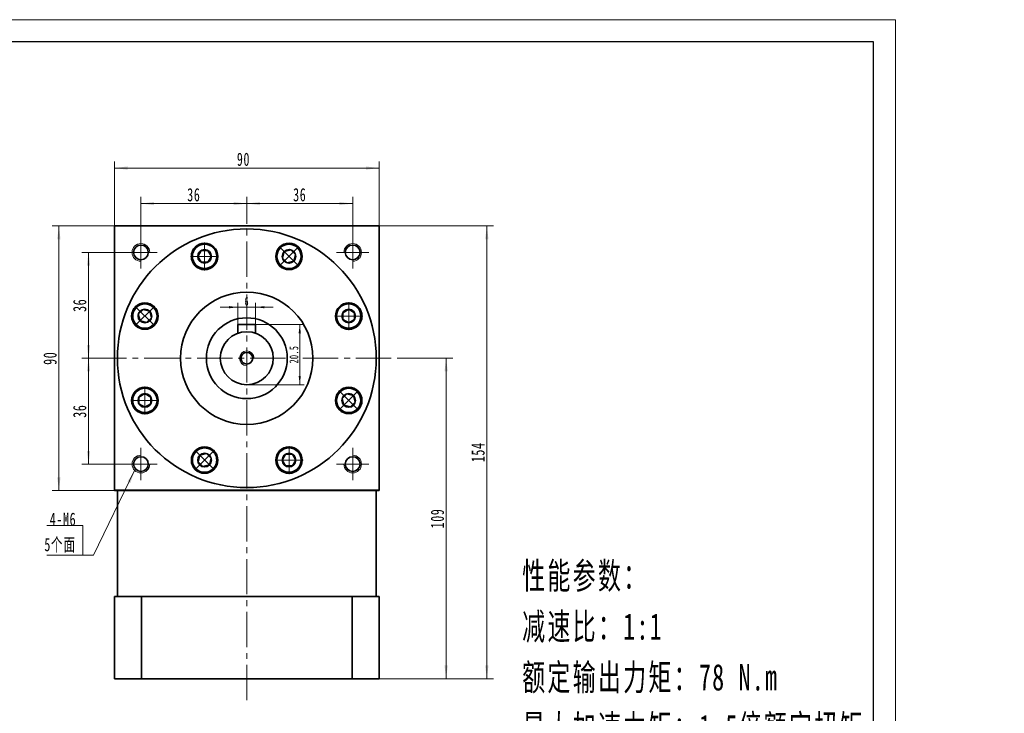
# Model space of a CAD drawing. Header units: millimetres. Extents: x -287 to 385, y -200 to 251.
# Tile 3 of 3: x 50 to 385, y 13 to 249. Entities that reach past the tile are written whole.
import ezdxf

# ---------------------------------------------------------------- set-up
doc = ezdxf.new("R2010")
doc.units = ezdxf.units.MM
doc.set_wipeout_variables(frame=1)
doc.linetypes.add('点画线', pattern=[18, 12, -2, 2, -2])
doc.layers.get('0').update_dxf_attribs({"lineweight": 35})
for name, color, linetype, lineweight in [('中心线层', 1, '点画线', 18), ('图框_外框线', 7, 'Continuous', 18), ('尺寸线层', 3, 'Continuous', 18), ('粗实线', 7, 'Continuous', 50), ('粗实线层', 7, 'Continuous', 35)]:
    doc.layers.add(name, color=color, linetype=linetype, lineweight=lineweight)
doc.styles.add('标准', font='txt', dxfattribs={"width": 0.667})
doc.dimstyles.new('a4-1-1', dxfattribs={"dimtxt": 3, "dimasz": 3, "dimexe": 1.5, "dimexo": 0, "dimgap": 0.5, "dimtad": 1, "dimdec": 3, "dimdsep": 46, "dimtxsty": '标准', "dimblk": '_CAXARROW', "dimcen": 0, "dimdle": 6, "dimazin": 2, "dimtfac": 0.707107, "dimtdec": 3, "dimtix": 1, "dimtmove": 2, "dimatfit": 3, "dimfxl": 0, "dimfrac": 2, "dimtolj": 1, "dimarcsym": 0})

# ---------------------------------------------------------------- blocks, each defined once
blk = doc.blocks.new('*X9')
at = {"layer": '尺寸线层', "linetype": 'Continuous'}
for points in [[(82.23, 198.25), (86.73, 198.81), (86.73, 197.69)], [(172.23, 198.25), (167.73, 198.81), (167.73, 197.69)]]:
    blk.add_hatch(color=0, dxfattribs=at).paths.add_polyline_path(points, flags=0)
at = {"layer": '尺寸线层', "color": 0, "linetype": 'Continuous'}
for p, q in [((82.23, 178.56), (82.23, 200.5)), ((82.23, 198.25), (172.23, 198.25)), ((172.23, 178.56), (172.23, 200.5))]:
    blk.add_line(p, q, dxfattribs=at)
at = {"layer": '尺寸线层', "color": 0, "insert": (126.1, 201.22), "char_height": 4.5, "width": 9, "attachment_point": 5, "line_spacing_factor": 1.15057, "style": '标准'}
blk.add_mtext('\\T1.1;90', dxfattribs=at)
blk = doc.blocks.new('_CAXARROW')
blk.add_hatch(color=0).paths.add_polyline_path([(0, 0), (-1, 0.125), (-1, -0.125)], flags=0)
blk = doc.blocks.new('*X10')
at = {"layer": '尺寸线层', "linetype": 'Continuous'}
for points in [[(91.23, 186.18), (95.73, 185.62), (95.73, 186.74)], [(127.23, 186.18), (122.73, 185.62), (122.73, 186.74)]]:
    blk.add_hatch(color=0, dxfattribs=at).paths.add_polyline_path(points, flags=0)
at = {"layer": '尺寸线层', "color": 0, "linetype": 'Continuous'}
for p, q in [((91.23, 175.06), (91.23, 188.43)), ((127.23, 181.56), (127.23, 188.43)), ((127.23, 186.18), (91.23, 186.18))]:
    blk.add_line(p, q, dxfattribs=at)
at = {"layer": '尺寸线层', "color": 0, "insert": (109.23, 189.16), "char_height": 4.5, "width": 9, "attachment_point": 5, "line_spacing_factor": 1.15057, "style": '标准'}
blk.add_mtext('\\T1.1;36', dxfattribs=at)
blk = doc.blocks.new('*X11')
at = {"layer": '尺寸线层', "linetype": 'Continuous'}
for points in [[(127.23, 186.18), (131.73, 186.74), (131.73, 185.62)], [(163.23, 186.18), (158.73, 186.74), (158.73, 185.62)]]:
    blk.add_hatch(color=0, dxfattribs=at).paths.add_polyline_path(points, flags=0)
at = {"layer": '尺寸线层', "color": 0, "linetype": 'Continuous'}
for p, q in [((127.23, 181.56), (127.23, 188.43)), ((163.23, 175.06), (163.23, 188.43)), ((127.23, 186.18), (163.23, 186.18))]:
    blk.add_line(p, q, dxfattribs=at)
at = {"layer": '尺寸线层', "color": 0, "insert": (145.23, 189.16), "char_height": 4.5, "width": 9, "attachment_point": 5, "line_spacing_factor": 1.15057, "style": '标准'}
blk.add_mtext('\\T1.1;36', dxfattribs=at)
blk = doc.blocks.new('*X12')
at = {"layer": '尺寸线层', "linetype": 'Continuous'}
for points in [[(73.43, 169.56), (73.99, 165.06), (72.87, 165.06)], [(73.43, 133.56), (73.99, 138.06), (72.87, 138.06)]]:
    blk.add_hatch(color=0, dxfattribs=at).paths.add_polyline_path(points, flags=0)
at = {"layer": '尺寸线层', "color": 0, "linetype": 'Continuous'}
for p, q in [((85.73, 169.56), (71.18, 169.56)), ((73.43, 169.56), (73.43, 133.56)), ((74.34, 133.56), (71.18, 133.56))]:
    blk.add_line(p, q, dxfattribs=at)
at = {"layer": '尺寸线层', "color": 0, "insert": (70.45, 151.56), "char_height": 4.5, "width": 9, "attachment_point": 5, "rotation": 90, "line_spacing_factor": 1.15057, "style": '标准'}
blk.add_mtext('\\T1.1;36', dxfattribs=at)
blk = doc.blocks.new('*X13')
at = {"layer": '尺寸线层', "linetype": 'Continuous'}
for points in [[(73.43, 133.56), (73.99, 129.06), (72.87, 129.06)], [(73.43, 97.56), (73.99, 102.06), (72.87, 102.06)]]:
    blk.add_hatch(color=0, dxfattribs=at).paths.add_polyline_path(points, flags=0)
at = {"layer": '尺寸线层', "color": 0, "linetype": 'Continuous'}
for p, q in [((74.34, 133.56), (71.18, 133.56)), ((73.43, 133.56), (73.43, 97.56)), ((85.73, 97.56), (71.18, 97.56))]:
    blk.add_line(p, q, dxfattribs=at)
at = {"layer": '尺寸线层', "color": 0, "insert": (70.45, 115.56), "char_height": 4.5, "width": 9, "attachment_point": 5, "rotation": 90, "line_spacing_factor": 1.15057, "style": '标准'}
blk.add_mtext('\\T1.1;36', dxfattribs=at)
blk = doc.blocks.new('*X14')
at = {"layer": '尺寸线层', "linetype": 'Continuous'}
for points in [[(208.84, 178.56), (209.4, 174.06), (208.28, 174.06)], [(208.84, 24.56), (209.4, 29.06), (208.28, 29.06)]]:
    blk.add_hatch(color=0, dxfattribs=at).paths.add_polyline_path(points, flags=0)
at = {"layer": '尺寸线层', "color": 0, "linetype": 'Continuous'}
for p, q in [((172.23, 178.56), (211.09, 178.56)), ((208.84, 178.56), (208.84, 24.56)), ((172.23, 24.56), (211.09, 24.56))]:
    blk.add_line(p, q, dxfattribs=at)
at = {"layer": '尺寸线层', "color": 0, "insert": (205.87, 101.56), "char_height": 4.5, "width": 11.701, "attachment_point": 5, "rotation": 90, "line_spacing_factor": 1.15057, "style": '标准'}
blk.add_mtext('\\T1.1;154', dxfattribs=at)
blk = doc.blocks.new('*X15')
at = {"layer": '尺寸线层', "linetype": 'Continuous'}
for points in [[(195, 133.56), (195.56, 129.06), (194.44, 129.06)], [(195, 24.56), (195.56, 29.06), (194.44, 29.06)]]:
    blk.add_hatch(color=0, dxfattribs=at).paths.add_polyline_path(points, flags=0)
at = {"layer": '尺寸线层', "color": 0, "linetype": 'Continuous'}
for p, q in [((178.88, 133.56), (197.25, 133.56)), ((195, 133.56), (195, 24.56)), ((172.23, 24.56), (197.25, 24.56))]:
    blk.add_line(p, q, dxfattribs=at)
at = {"layer": '尺寸线层', "color": 0, "insert": (192.03, 79.06), "char_height": 4.5, "width": 11.701, "attachment_point": 5, "rotation": 90, "line_spacing_factor": 1.15057, "style": '标准'}
blk.add_mtext('\\T1.1;109', dxfattribs=at)
blk = doc.blocks.new('*X16')
at = {"layer": '尺寸线层', "linetype": 'Continuous'}
for points in [[(145.23, 145.06), (145.61, 142.06), (144.86, 142.06)], [(145.23, 124.56), (145.61, 127.56), (144.86, 127.56)]]:
    blk.add_hatch(color=0, dxfattribs=at).paths.add_polyline_path(points, flags=0)
at = {"layer": '尺寸线层', "color": 0, "linetype": 'Continuous'}
for p, q in [((130.23, 145.06), (146.73, 145.06)), ((145.23, 145.06), (145.23, 124.56)), ((127.23, 124.56), (146.73, 124.56))]:
    blk.add_line(p, q, dxfattribs=at)
at = {"layer": '尺寸线层', "color": 0, "insert": (143.25, 134.81), "char_height": 3, "width": 10.9547, "attachment_point": 5, "rotation": 90, "line_spacing_factor": 1.15057, "style": '标准'}
blk.add_mtext('\\T1.1;20.5', dxfattribs=at)
blk = doc.blocks.new('*X17')
at = {"layer": '尺寸线层', "linetype": 'Continuous'}
blk.add_hatch(color=0, dxfattribs=at).paths.add_polyline_path([(17.62, 28.86), (16.17, 24.56), (15.15, 25.05)], flags=0)
at = {"layer": '尺寸线层', "color": 0, "linetype": 'Continuous'}
blk.add_line((17.62, 28.86), (3.67, 0), dxfattribs=at)
at = {"layer": '尺寸线层', "color": 0}
for p, q in [((0, 10.09), (-12.24, 10.09)), ((0, 0), (0, 10.09)), ((0, 0), (-12.24, 0)), ((3.67, 0), (0, 0))]:
    blk.add_line(p, q, dxfattribs=at)
at = {"layer": '尺寸线层', "color": 0, "insert": (-2.25, 0.9), "char_height": 4.5, "width": 19.9754, "attachment_point": 9, "line_spacing_factor": 1.15057, "style": '标准'}
blk.add_mtext('\\T1.1;4-M6\\P5个面', dxfattribs=at)
blk = doc.blocks.new('*X26')
at = {"layer": '尺寸线层', "linetype": 'Continuous'}
for points in [[(124.23, 150.92), (121.23, 150.55), (121.23, 151.3)], [(130.23, 150.92), (133.23, 150.55), (133.23, 151.3)]]:
    blk.add_hatch(color=0, dxfattribs=at).paths.add_polyline_path(points, flags=0)
at = {"layer": '尺寸线层', "color": 0, "linetype": 'Continuous'}
for p, q in [((136.23, 150.92), (118.23, 150.92)), ((124.23, 145.06), (124.23, 152.42)), ((130.23, 145.06), (130.23, 152.42))]:
    blk.add_line(p, q, dxfattribs=at)
at = {"layer": '尺寸线层', "color": 0, "insert": (127.23, 152.91), "char_height": 3, "width": 6, "attachment_point": 5, "line_spacing_factor": 1.15057, "style": '标准'}
blk.add_mtext('\\T1.1;6', dxfattribs=at)
blk = doc.blocks.new('*X27')
at = {"layer": '中心线层', "linetype": '点画线', "lineweight": 18}
for p, q in [((0, -4.76), (0, 4.76)), ((-4.76, 0), (4.76, 0))]:
    blk.add_line(p, q, dxfattribs=at)
at = {"layer": '粗实线层'}
for p, q in [((-2.31, 0), (-1.15, 2)), ((-2.31, 0), (-1.15, -2)), ((-1.15, 2), (1.15, 2)), ((2.31, 0), (1.15, 2)), ((2.31, 0), (1.15, 2)), ((2.31, 0), (1.15, -2)), ((-1.15, -2), (1.15, -2))]:
    blk.add_line(p, q, dxfattribs=at)
blk.add_circle((0, 0), 2.31, dxfattribs=at)
for start, end in [(0, 180), (180, 360)]:
    blk.add_arc((0, 0), 4.14, start, end, dxfattribs=at)
blk = doc.blocks.new('*X28')
at = {"layer": '尺寸线层', "linetype": 'Continuous'}
for points in [[(63.35, 178.56), (63.91, 174.06), (62.79, 174.06)], [(63.35, 88.56), (63.91, 93.06), (62.79, 93.06)]]:
    blk.add_hatch(color=0, dxfattribs=at).paths.add_polyline_path(points, flags=0)
at = {"layer": '尺寸线层', "color": 0, "linetype": 'Continuous'}
for p, q in [((82.23, 178.56), (61.1, 178.56)), ((63.35, 178.56), (63.35, 88.56)), ((82.23, 88.56), (61.1, 88.56))]:
    blk.add_line(p, q, dxfattribs=at)
at = {"layer": '尺寸线层', "color": 0, "insert": (60.38, 133.56), "char_height": 4.5, "width": 9, "attachment_point": 5, "rotation": 90, "line_spacing_factor": 1.15057, "style": '标准'}
blk.add_mtext('\\T1.1;90', dxfattribs=at)

msp = doc.modelspace()

# ---------------------------------------------------------------- linework, layer by layer
at = {"layer": '中心线层'}
for p, q in [((127.2309, 17.2679), (127.2309, 181.5639)), ((91.2309, 164.0639), (91.2309, 175.0639)), ((163.2309, 175.0639), (163.2309, 164.0639)), ((85.7309, 169.5639), (96.7309, 169.5639)), ((157.7309, 169.5639), (168.7309, 169.5639)), ((74.339, 133.5639), (178.883, 133.5639)), ((91.2309, 92.0639), (91.2309, 103.0639)), ((163.2309, 103.0639), (163.2309, 92.0639)), ((96.7309, 97.5639), (85.7309, 97.5639)), ((168.7309, 97.5639), (157.7309, 97.5639))]:
    msp.add_line(p, q, dxfattribs=at)
at = {"layer": '图框_外框线', "color": 3}
msp.add_lwpolyline([(-286.7398, -199.9672), (347.7823, -199.9672), (347.7823, 248.7305), (-286.7398, 248.7305)], close=True, dxfattribs=at)
at = {"layer": '图框_外框线', "color": 3, "lineweight": 25}
msp.add_lwpolyline([(-248.9706, -192.4134), (340.2284, -192.4134), (340.2284, 241.1767), (-248.9706, 241.1767)], close=True, dxfattribs=at)
at = {"layer": '粗实线', "lineweight": 40}
msp.add_line((172.2309, 88.5639), (82.2309, 88.5639), dxfattribs=at)
at = {"layer": '粗实线层'}
for p, q in [((82.2309, 178.5639), (172.2309, 178.5639)), ((82.2309, 88.5639), (82.2309, 178.5639)), ((172.2309, 88.5639), (172.2309, 178.5639)), ((130.2309, 145.0639), (124.2309, 145.0639)), ((124.2309, 145.0639), (124.2309, 142.0492)), ((130.2309, 145.0639), (130.2309, 142.0492)), ((83.2309, 88.5639), (83.2309, 52.5639)), ((171.2309, 88.5639), (171.2309, 52.5639)), ((82.2309, 24.5639), (82.2309, 52.5639)), ((172.2309, 52.5639), (82.2309, 52.5639)), ((91.4364, 24.5639), (91.4364, 52.5639)), ((163.0253, 24.5639), (163.0253, 52.5639)), ((172.2309, 52.5639), (172.2309, 24.5639)), ((172.2309, 24.5639), (82.2309, 24.5639))]:
    msp.add_line(p, q, dxfattribs=at)
for centre, radius in [((127.2309, 133.5639), 44), ((91.2309, 169.5639), 2.5), ((112.8803, 168.2094), 4.5), ((141.5815, 168.2094), 4.5), ((163.2309, 169.5639), 2.5), ((127.2309, 133.5639), 22.5), ((92.5854, 147.9145), 4.5), ((161.8764, 147.9145), 4.5), ((127.2309, 133.5639), 13.75), ((127.2309, 133.5639), 9), ((127.2309, 133.5639), 2), ((92.5854, 119.2133), 4.5), ((161.8764, 119.2133), 4.5), ((112.8803, 98.9184), 4.5), ((141.5815, 98.9184), 4.5), ((91.2309, 97.5639), 2.5), ((163.2309, 97.5639), 2.5)]:
    msp.add_circle(centre, radius, dxfattribs=at)
at = {"layer": '粗实线层', "lineweight": 18}
for centre, radius, start, end in [((91.2309, 169.5639), 3, 0, 270), ((163.2309, 169.5639), 3, 270, 180), ((127.2309, 133.5639), 2.5, 0, 270), ((91.2309, 97.5639), 3, 90, 360), ((163.2309, 97.5639), 3, 180, 90)]:
    msp.add_arc(centre, radius, start, end, dxfattribs=at)

# ---------------------------------------------------------------- block references
at = {"layer": '尺寸线层'}
msp.add_blockref('*X17', (71.4924, 66.5455), dxfattribs=at)

# ---------------------------------------------------------------- texts
at = {"layer": '尺寸线层', "insert": (220.8499, 64.0857), "char_height": 5.25, "width": 134.069395, "attachment_point": 1, "line_spacing_factor": 1.15057, "style": '标准'}
msp.add_mtext('\\T1.1;{\\H1.71429x;性能参数：\\P减速比：1:1\\P额定输出力矩：78 N.m\\P最大加速力矩：1.5倍额定扭矩\\P额定输入转速：1500 rpm\\P容许径向力：1700 N\\P容许轴向力：850 N\\P回程间隙：≤6 arcmin\\P使用寿命：＞20000 h\\P使用温度：-10℃~80℃\\P}', dxfattribs=at)

# ---------------------------------------------------------------- dimensions: what is measured, and where the dimension line sits
at = {"layer": '尺寸线层'}
dim = msp.add_linear_dim(base=(172.2309, 198.2492), p1=(82.2309, 178.5639), p2=(172.2309, 178.5639), dimstyle='a4-1-1', override={"dimsah": 1, "dimtfac": 1, "dimtfill": 1, "dimtzin": 8}, dxfattribs=at)
dim.commit()
dim.dimension.update_dxf_attribs({"geometry": '*X9', "text_midpoint": (126.0981, 201.2249), "dimtype": 160})
for base, p1, p2, picture, middle in [((91.2309, 186.1811), (127.2309, 181.5639), (91.2309, 175.0639), '*X10', (109.2309, 189.1568)), ((163.2309, 186.1811), (127.2309, 181.5639), (163.2309, 175.0639), '*X11', (145.2309, 189.1568)), ((124.2309, 150.9218), (130.2309, 145.0639), (124.2309, 145.0639), '*X26', (127.2309, 152.9056))]:
    dim = msp.add_linear_dim(base=base, p1=p1, p2=p2, dimstyle='a4-1-1', override={"dimsah": 1, "dimtfill": 1, "dimtzin": 8}, dxfattribs=at)
    dim.commit()
    dim.dimension.update_dxf_attribs({"geometry": picture, "text_midpoint": middle})
for base, p1, p2, picture, middle in [((63.3511, 88.5639), (82.2309, 178.5639), (82.2309, 88.5639), '*X28', (60.3754, 133.5639)), ((208.8417, 24.5639), (172.2309, 178.5639), (172.2309, 24.5639), '*X14', (205.866, 101.5639)), ((73.4278, 133.5639), (85.7309, 169.5639), (74.339, 133.5639), '*X12', (70.4522, 151.5639)), ((145.2309, 124.5639), (130.2309, 145.0639), (127.2309, 124.5639), '*X16', (143.2471, 134.8139)), ((73.4278, 97.5639), (74.339, 133.5639), (85.7309, 97.5639), '*X13', (70.4522, 115.5639)), ((195.0012, 24.5639), (178.883, 133.5639), (172.2309, 24.5639), '*X15', (192.0255, 79.0639))]:
    dim = msp.add_linear_dim(base=base, p1=p1, p2=p2, angle=270, dimstyle='a4-1-1', override={"dimsah": 1, "dimtfill": 1, "dimtzin": 8}, dxfattribs=at)
    dim.commit()
    dim.dimension.update_dxf_attribs({"geometry": picture, "text_midpoint": middle})

# ---------------------------------------------------------------- next in the draw order: wipeouts: each hides what was drawn before it
for points in [[(117.0203, 168.2094), (117.0202, 168.2336), (117.02, 168.2579), (117.0196, 168.2822), (117.0191, 168.3064), (117.0185, 168.3307), (117.0177, 168.3549), (117.0168, 168.3792), (117.0157, 168.4034), (117.0145, 168.4276), (117.0131, 168.4519), (117.0117, 168.4761), (117.01, 168.5003), (117.0082, 168.5245), (117.0063, 168.5487), (117.0043, 168.5728), (117.0021, 168.597), (116.9997, 168.6212), (116.9972, 168.6453), (116.9946, 168.6694), (116.9918, 168.6935), (116.9889, 168.7176), (116.9859, 168.7417), (116.9827, 168.7657), (116.9794, 168.7898), (116.9759, 168.8138), (116.9723, 168.8378), (116.9685, 168.8617), (116.9646, 168.8857), (116.9606, 168.9096), (116.9564, 168.9335), (116.9564, 168.9335), (116.9184, 169.1222), (116.8716, 169.3089), (116.8161, 169.4933), (116.7522, 169.6748), (116.6799, 169.8532), (116.5994, 170.0281), (116.5108, 170.199), (116.4144, 170.3656), (116.3104, 170.5275), (116.1989, 170.6845), (116.0803, 170.836), (115.9547, 170.9819), (115.8225, 171.1219), (115.684, 171.2555), (115.5394, 171.3825), (115.389, 171.5027), (115.2332, 171.6157), (115.0723, 171.7214), (114.9067, 171.8195), (114.7367, 171.9098), (114.5627, 171.9921), (114.385, 172.0662), (114.2041, 172.132), (114.0204, 172.1893), (113.8341, 172.238), (113.6458, 172.278), (113.4559, 172.3092), (113.2647, 172.3315), (113.0727, 172.3449), (112.8803, 172.3494), (112.8803, 172.3494), (112.6878, 172.3449), (112.4958, 172.3315), (112.3046, 172.3092), (112.1147, 172.278), (111.9264, 172.238), (111.7401, 172.1893), (111.5564, 172.132), (111.3755, 172.0662), (111.1978, 171.9921), (111.0238, 171.9098), (110.8538, 171.8195), (110.6882, 171.7214), (110.5273, 171.6157), (110.3715, 171.5027), (110.2212, 171.3825), (110.0765, 171.2555), (109.938, 171.1219), (109.8058, 170.9819), (109.6802, 170.836), (109.5616, 170.6845), (109.4501, 170.5275), (109.3461, 170.3656), (109.2497, 170.199), (109.1611, 170.0281), (109.0806, 169.8532), (109.0083, 169.6748), (108.9444, 169.4933), (108.8889, 169.3089), (108.8421, 169.1222), (108.8041, 168.9335), (108.8041, 168.9335), (108.7999, 168.9096), (108.7959, 168.8857), (108.792, 168.8617), (108.7882, 168.8378), (108.7846, 168.8138), (108.7811, 168.7898), (108.7778, 168.7657), (108.7746, 168.7417), (108.7716, 168.7176), (108.7687, 168.6935), (108.7659, 168.6694), (108.7633, 168.6453), (108.7608, 168.6212), (108.7584, 168.597), (108.7562, 168.5728), (108.7542, 168.5487), (108.7523, 168.5245), (108.7505, 168.5003), (108.7489, 168.4761), (108.7474, 168.4519), (108.746, 168.4276), (108.7448, 168.4034), (108.7437, 168.3792), (108.7428, 168.3549), (108.742, 168.3307), (108.7414, 168.3064), (108.7409, 168.2822), (108.7405, 168.2579), (108.7403, 168.2336), (108.7403, 168.2094), (108.7403, 168.2094), (108.7459, 167.9927), (108.7629, 167.7766), (108.7912, 167.5617), (108.8307, 167.3486), (108.8813, 167.1379), (108.9429, 166.93), (109.0152, 166.7257), (109.0982, 166.5255), (109.1915, 166.3298), (109.2949, 166.1394), (109.4082, 165.9546), (109.5309, 165.7759), (109.6629, 165.604), (109.8036, 165.4392), (109.9528, 165.2819), (110.1101, 165.1327), (110.2749, 164.992), (110.4468, 164.86), (110.6254, 164.7373), (110.8103, 164.624), (111.0007, 164.5206), (111.1964, 164.4273), (111.3966, 164.3443), (111.6009, 164.272), (111.8087, 164.2104), (112.0195, 164.1598), (112.2326, 164.1203), (112.4475, 164.092), (112.6636, 164.075), (112.8803, 164.0694), (112.8803, 164.0694), (113.0969, 164.075), (113.313, 164.092), (113.5279, 164.1203), (113.741, 164.1598), (113.9518, 164.2104), (114.1596, 164.272), (114.3639, 164.3443), (114.5641, 164.4273), (114.7598, 164.5206), (114.9503, 164.624), (115.1351, 164.7373), (115.3137, 164.86), (115.4856, 164.992), (115.6505, 165.1327), (115.8077, 165.2819), (115.9569, 165.4392), (116.0976, 165.604), (116.2296, 165.7759), (116.3523, 165.9546), (116.4656, 166.1394), (116.569, 166.3298), (116.6623, 166.5255), (116.7453, 166.7257), (116.8176, 166.93), (116.8792, 167.1379), (116.9298, 167.3486), (116.9693, 167.5617), (116.9976, 167.7766), (117.0146, 167.9927)], [(144.5089, 165.2819), (144.526, 165.2992), (144.543, 165.3165), (144.5599, 165.3339), (144.5767, 165.3514), (144.5934, 165.369), (144.61, 165.3867), (144.6265, 165.4045), (144.6429, 165.4224), (144.6592, 165.4404), (144.6754, 165.4584), (144.6914, 165.4766), (144.7074, 165.4949), (144.7233, 165.5133), (144.739, 165.5317), (144.7546, 165.5503), (144.7702, 165.5689), (144.7856, 165.5876), (144.8009, 165.6065), (144.8161, 165.6254), (144.8312, 165.6444), (144.8462, 165.6635), (144.861, 165.6826), (144.8758, 165.7019), (144.8904, 165.7213), (144.905, 165.7407), (144.9194, 165.7602), (144.9337, 165.7798), (144.9478, 165.7995), (144.9619, 165.8193), (144.9759, 165.8391), (144.9759, 165.8391), (145.0824, 165.9995), (145.1813, 166.1646), (145.2725, 166.3341), (145.3556, 166.5077), (145.4306, 166.685), (145.4973, 166.8655), (145.5556, 167.049), (145.6052, 167.235), (145.6462, 167.4231), (145.6783, 167.6129), (145.7016, 167.8039), (145.716, 167.9959), (145.7215, 168.1883), (145.718, 168.3808), (145.7055, 168.5728), (145.6842, 168.7641), (145.6539, 168.9543), (145.6149, 169.1427), (145.5672, 169.3292), (145.5108, 169.5133), (145.446, 169.6945), (145.3728, 169.8725), (145.2913, 170.047), (145.2019, 170.2174), (145.1047, 170.3835), (144.9998, 170.5449), (144.8875, 170.7013), (144.7681, 170.8523), (144.6418, 170.9976), (144.5089, 171.1368), (144.5089, 171.1368), (144.3697, 171.2697), (144.2244, 171.396), (144.0735, 171.5154), (143.9171, 171.6277), (143.7557, 171.7325), (143.5896, 171.8298), (143.4191, 171.9192), (143.2447, 172.0006), (143.0666, 172.0738), (142.8854, 172.1387), (142.7014, 172.195), (142.5149, 172.2428), (142.3264, 172.2818), (142.1363, 172.312), (141.945, 172.3334), (141.7529, 172.3458), (141.5604, 172.3493), (141.368, 172.3439), (141.1761, 172.3295), (140.985, 172.3062), (140.7952, 172.274), (140.6071, 172.2331), (140.4212, 172.1834), (140.2377, 172.1252), (140.0571, 172.0585), (139.8799, 171.9835), (139.7063, 171.9003), (139.5367, 171.8092), (139.3716, 171.7102), (139.2113, 171.6037), (139.2113, 171.6037), (139.1914, 171.5898), (139.1716, 171.5757), (139.152, 171.5615), (139.1324, 171.5472), (139.1128, 171.5328), (139.0934, 171.5183), (139.0741, 171.5036), (139.0548, 171.4889), (139.0356, 171.474), (139.0165, 171.4591), (138.9975, 171.444), (138.9786, 171.4288), (138.9598, 171.4135), (138.9411, 171.398), (138.9224, 171.3825), (138.9039, 171.3669), (138.8854, 171.3511), (138.867, 171.3353), (138.8488, 171.3193), (138.8306, 171.3032), (138.8125, 171.2871), (138.7945, 171.2708), (138.7766, 171.2544), (138.7588, 171.2379), (138.7411, 171.2213), (138.7235, 171.2046), (138.706, 171.1878), (138.6886, 171.1709), (138.6713, 171.1539), (138.6541, 171.1368), (138.6541, 171.1368), (138.5049, 170.9796), (138.3641, 170.8148), (138.2322, 170.6428), (138.1094, 170.4642), (137.9962, 170.2794), (137.8927, 170.0889), (137.7994, 169.8933), (137.7165, 169.693), (137.6441, 169.4887), (137.5826, 169.2809), (137.532, 169.0701), (137.4925, 168.857), (137.4642, 168.6421), (137.4472, 168.426), (137.4415, 168.2094), (137.4472, 167.9927), (137.4642, 167.7766), (137.4925, 167.5617), (137.532, 167.3486), (137.5826, 167.1379), (137.6441, 166.93), (137.7165, 166.7257), (137.7994, 166.5255), (137.8927, 166.3298), (137.9962, 166.1394), (138.1094, 165.9546), (138.2322, 165.7759), (138.3641, 165.604), (138.5049, 165.4392), (138.6541, 165.2819), (138.6541, 165.2819), (138.8113, 165.1327), (138.9761, 164.992), (139.1481, 164.86), (139.3267, 164.7373), (139.5115, 164.624), (139.702, 164.5206), (139.8976, 164.4273), (140.0979, 164.3443), (140.3022, 164.272), (140.51, 164.2104), (140.7208, 164.1598), (140.9339, 164.1203), (141.1488, 164.092), (141.3648, 164.075), (141.5815, 164.0694), (141.7982, 164.075), (142.0143, 164.092), (142.2291, 164.1203), (142.4423, 164.1598), (142.653, 164.2104), (142.8608, 164.272), (143.0652, 164.3443), (143.2654, 164.4273), (143.461, 164.5206), (143.6515, 164.624), (143.8363, 164.7373), (144.0149, 164.86), (144.1869, 164.992), (144.3517, 165.1327)], [(95.5128, 150.8419), (95.4956, 150.859), (95.4783, 150.876), (95.4609, 150.893), (95.4434, 150.9098), (95.4258, 150.9265), (95.4081, 150.943), (95.3903, 150.9595), (95.3724, 150.9759), (95.3544, 150.9922), (95.3363, 151.0084), (95.3181, 151.0244), (95.2999, 151.0404), (95.2815, 151.0563), (95.2631, 151.072), (95.2445, 151.0877), (95.2259, 151.1032), (95.2071, 151.1186), (95.1883, 151.1339), (95.1694, 151.1491), (95.1504, 151.1642), (95.1313, 151.1792), (95.1121, 151.194), (95.0929, 151.2088), (95.0735, 151.2234), (95.0541, 151.238), (95.0346, 151.2524), (95.0149, 151.2667), (94.9953, 151.2808), (94.9755, 151.2949), (94.9556, 151.3089), (94.9556, 151.3089), (94.7953, 151.4154), (94.6302, 151.5143), (94.4606, 151.6055), (94.2871, 151.6886), (94.1098, 151.7637), (93.9292, 151.8303), (93.7458, 151.8886), (93.5598, 151.9382), (93.3717, 151.9792), (93.1819, 152.0113), (92.9908, 152.0346), (92.7989, 152.049), (92.6065, 152.0545), (92.414, 152.051), (92.2219, 152.0385), (92.0306, 152.0172), (91.8405, 151.987), (91.652, 151.9479), (91.4656, 151.9002), (91.2815, 151.8438), (91.1003, 151.779), (90.9222, 151.7058), (90.7478, 151.6243), (90.5774, 151.5349), (90.4112, 151.4377), (90.2498, 151.3328), (90.0935, 151.2205), (89.9425, 151.1011), (89.7972, 150.9748), (89.658, 150.8419), (89.658, 150.8419), (89.5251, 150.7027), (89.3988, 150.5574), (89.2794, 150.4065), (89.1671, 150.2501), (89.0622, 150.0887), (88.965, 149.9226), (88.8756, 149.7521), (88.7942, 149.5777), (88.7209, 149.3997), (88.6561, 149.2184), (88.5997, 149.0344), (88.552, 148.8479), (88.513, 148.6594), (88.4827, 148.4693), (88.4614, 148.278), (88.4489, 148.0859), (88.4455, 147.8934), (88.4509, 147.701), (88.4653, 147.5091), (88.4886, 147.318), (88.5208, 147.1282), (88.5617, 146.9401), (88.6113, 146.7542), (88.6696, 146.5707), (88.7363, 146.3901), (88.8113, 146.2129), (88.8945, 146.0393), (88.9856, 145.8697), (89.0846, 145.7046), (89.1911, 145.5443), (89.1911, 145.5443), (89.205, 145.5244), (89.2191, 145.5047), (89.2333, 145.485), (89.2475, 145.4654), (89.262, 145.4458), (89.2765, 145.4264), (89.2911, 145.4071), (89.3059, 145.3878), (89.3207, 145.3686), (89.3357, 145.3495), (89.3508, 145.3305), (89.366, 145.3116), (89.3813, 145.2928), (89.3967, 145.2741), (89.4123, 145.2554), (89.4279, 145.2369), (89.4436, 145.2184), (89.4595, 145.2), (89.4755, 145.1818), (89.4915, 145.1636), (89.5077, 145.1455), (89.524, 145.1275), (89.5404, 145.1096), (89.5569, 145.0918), (89.5735, 145.0741), (89.5902, 145.0565), (89.607, 145.039), (89.6239, 145.0216), (89.6409, 145.0043), (89.658, 144.9871), (89.658, 144.9871), (89.8152, 144.8379), (89.98, 144.6971), (90.152, 144.5652), (90.3306, 144.4424), (90.5154, 144.3292), (90.7059, 144.2257), (90.9015, 144.1324), (91.1018, 144.0495), (91.3061, 143.9771), (91.5139, 143.9156), (91.7246, 143.865), (91.9378, 143.8255), (92.1527, 143.7972), (92.3687, 143.7802), (92.5854, 143.7745), (92.8021, 143.7802), (93.0181, 143.7972), (93.233, 143.8255), (93.4462, 143.865), (93.6569, 143.9156), (93.8647, 143.9771), (94.069, 144.0495), (94.2693, 144.1324), (94.4649, 144.2257), (94.6554, 144.3292), (94.8402, 144.4424), (95.0188, 144.5652), (95.1908, 144.6971), (95.3556, 144.8379), (95.5128, 144.9871), (95.5128, 144.9871), (95.662, 145.1443), (95.8028, 145.3091), (95.9347, 145.4811), (96.0575, 145.6597), (96.1707, 145.8445), (96.2742, 146.035), (96.3675, 146.2306), (96.4504, 146.4309), (96.5228, 146.6352), (96.5843, 146.843), (96.6349, 147.0538), (96.6744, 147.2669), (96.7027, 147.4818), (96.7197, 147.6978), (96.7254, 147.9145), (96.7197, 148.1312), (96.7027, 148.3473), (96.6744, 148.5622), (96.6349, 148.7753), (96.5843, 148.986), (96.5228, 149.1938), (96.4504, 149.3982), (96.3675, 149.5984), (96.2742, 149.794), (96.1707, 149.9845), (96.0575, 150.1693), (95.9347, 150.3479), (95.8028, 150.5199), (95.662, 150.6847)], [(161.8764, 143.7745), (161.9006, 143.7746), (161.9249, 143.7748), (161.9492, 143.7752), (161.9734, 143.7757), (161.9977, 143.7763), (162.0219, 143.7771), (162.0462, 143.778), (162.0704, 143.7791), (162.0946, 143.7803), (162.1189, 143.7816), (162.1431, 143.7831), (162.1673, 143.7847), (162.1915, 143.7865), (162.2157, 143.7884), (162.2398, 143.7905), (162.264, 143.7927), (162.2882, 143.795), (162.3123, 143.7975), (162.3364, 143.8002), (162.3605, 143.8029), (162.3846, 143.8058), (162.4087, 143.8089), (162.4327, 143.8121), (162.4568, 143.8154), (162.4808, 143.8189), (162.5048, 143.8225), (162.5287, 143.8262), (162.5527, 143.8301), (162.5766, 143.8342), (162.6005, 143.8383), (162.6005, 143.8383), (162.7892, 143.8764), (162.9759, 143.9232), (163.1603, 143.9786), (163.3418, 144.0426), (163.5202, 144.1149), (163.6951, 144.1954), (163.866, 144.2839), (164.0326, 144.3803), (164.1945, 144.4844), (164.3514, 144.5958), (164.503, 144.7145), (164.6489, 144.84), (164.7889, 144.9722), (164.9225, 145.1108), (165.0495, 145.2554), (165.1697, 145.4058), (165.2827, 145.5616), (165.3884, 145.7225), (165.4865, 145.8881), (165.5768, 146.0581), (165.6591, 146.2321), (165.7332, 146.4097), (165.799, 146.5906), (165.8563, 146.7744), (165.905, 146.9606), (165.945, 147.1489), (165.9761, 147.3389), (165.9985, 147.5301), (166.0119, 147.7221), (166.0164, 147.9145), (166.0164, 147.9145), (166.0119, 148.107), (165.9985, 148.299), (165.9761, 148.4902), (165.945, 148.6801), (165.905, 148.8684), (165.8563, 149.0546), (165.799, 149.2384), (165.7332, 149.4193), (165.6591, 149.5969), (165.5768, 149.771), (165.4865, 149.941), (165.3884, 150.1066), (165.2827, 150.2675), (165.1697, 150.4232), (165.0495, 150.5736), (164.9225, 150.7182), (164.7889, 150.8568), (164.6489, 150.989), (164.503, 151.1145), (164.3514, 151.2332), (164.1945, 151.3446), (164.0326, 151.4487), (163.866, 151.5451), (163.6951, 151.6337), (163.5202, 151.7142), (163.3418, 151.7865), (163.1603, 151.8504), (162.9759, 151.9058), (162.7892, 151.9526), (162.6005, 151.9907), (162.6005, 151.9907), (162.5766, 151.9949), (162.5527, 151.9989), (162.5287, 152.0028), (162.5048, 152.0065), (162.4808, 152.0102), (162.4568, 152.0136), (162.4327, 152.017), (162.4087, 152.0202), (162.3846, 152.0232), (162.3605, 152.0261), (162.3364, 152.0289), (162.3123, 152.0315), (162.2882, 152.034), (162.264, 152.0363), (162.2398, 152.0385), (162.2157, 152.0406), (162.1915, 152.0425), (162.1673, 152.0443), (162.1431, 152.0459), (162.1189, 152.0474), (162.0946, 152.0488), (162.0704, 152.05), (162.0462, 152.051), (162.0219, 152.052), (161.9977, 152.0527), (161.9734, 152.0534), (161.9492, 152.0539), (161.9249, 152.0542), (161.9006, 152.0544), (161.8764, 152.0545), (161.8764, 152.0545), (161.6597, 152.0488), (161.4436, 152.0318), (161.2287, 152.0035), (161.0156, 151.964), (160.8049, 151.9134), (160.597, 151.8519), (160.3927, 151.7795), (160.1925, 151.6966), (159.9968, 151.6033), (159.8064, 151.4999), (159.6216, 151.3866), (159.4429, 151.2638), (159.271, 151.1319), (159.1062, 150.9911), (158.9489, 150.8419), (158.7997, 150.6847), (158.659, 150.5199), (158.527, 150.3479), (158.4043, 150.1693), (158.291, 149.9845), (158.1876, 149.794), (158.0943, 149.5984), (158.0113, 149.3982), (157.939, 149.1938), (157.8774, 148.986), (157.8268, 148.7753), (157.7873, 148.5622), (157.759, 148.3473), (157.742, 148.1312), (157.7364, 147.9145), (157.7364, 147.9145), (157.742, 147.6978), (157.759, 147.4818), (157.7873, 147.2669), (157.8268, 147.0538), (157.8774, 146.843), (157.939, 146.6352), (158.0113, 146.4309), (158.0943, 146.2306), (158.1876, 146.035), (158.291, 145.8445), (158.4043, 145.6597), (158.527, 145.4811), (158.659, 145.3091), (158.7997, 145.1443), (158.9489, 144.9871), (159.1062, 144.8379), (159.271, 144.6971), (159.4429, 144.5652), (159.6216, 144.4424), (159.8064, 144.3292), (159.9968, 144.2257), (160.1925, 144.1324), (160.3927, 144.0495), (160.597, 143.9771), (160.8049, 143.9156), (161.0156, 143.865), (161.2287, 143.8255), (161.4436, 143.7972), (161.6597, 143.7802)], [(92.5854, 123.3533), (92.5611, 123.3532), (92.5369, 123.353), (92.5126, 123.3526), (92.4884, 123.3521), (92.4641, 123.3515), (92.4399, 123.3507), (92.4156, 123.3498), (92.3914, 123.3487), (92.3671, 123.3475), (92.3429, 123.3462), (92.3187, 123.3447), (92.2945, 123.343), (92.2703, 123.3412), (92.2461, 123.3393), (92.2219, 123.3373), (92.1978, 123.3351), (92.1736, 123.3327), (92.1495, 123.3302), (92.1254, 123.3276), (92.1012, 123.3249), (92.0772, 123.3219), (92.0531, 123.3189), (92.029, 123.3157), (92.005, 123.3124), (91.981, 123.3089), (91.957, 123.3053), (91.933, 123.3015), (91.9091, 123.2976), (91.8852, 123.2936), (91.8612, 123.2894), (91.8612, 123.2894), (91.6726, 123.2514), (91.4858, 123.2046), (91.3015, 123.1491), (91.1199, 123.0852), (90.9416, 123.0129), (90.7667, 122.9324), (90.5958, 122.8438), (90.4292, 122.7474), (90.2673, 122.6434), (90.1103, 122.5319), (89.9587, 122.4133), (89.8128, 122.2877), (89.6729, 122.1555), (89.5393, 122.017), (89.4123, 121.8724), (89.2921, 121.722), (89.179, 121.5662), (89.0734, 121.4053), (88.9753, 121.2397), (88.885, 121.0697), (88.8027, 120.8957), (88.7286, 120.718), (88.6628, 120.5371), (88.6055, 120.3534), (88.5568, 120.1671), (88.5168, 119.9789), (88.4856, 119.7889), (88.4633, 119.5977), (88.4499, 119.4057), (88.4454, 119.2133), (88.4454, 119.2133), (88.4499, 119.0208), (88.4633, 118.8288), (88.4856, 118.6376), (88.5168, 118.4477), (88.5568, 118.2594), (88.6055, 118.0731), (88.6628, 117.8894), (88.7286, 117.7085), (88.8027, 117.5308), (88.885, 117.3568), (88.9753, 117.1868), (89.0734, 117.0212), (89.179, 116.8603), (89.2921, 116.7045), (89.4123, 116.5542), (89.5393, 116.4095), (89.6729, 116.271), (89.8128, 116.1388), (89.9587, 116.0132), (90.1103, 115.8946), (90.2673, 115.7831), (90.4292, 115.6791), (90.5958, 115.5827), (90.7667, 115.4941), (90.9416, 115.4136), (91.1199, 115.3413), (91.3015, 115.2774), (91.4858, 115.2219), (91.6726, 115.1751), (91.8612, 115.1371), (91.8612, 115.1371), (91.8852, 115.1329), (91.9091, 115.1289), (91.933, 115.125), (91.957, 115.1212), (91.981, 115.1176), (92.005, 115.1141), (92.029, 115.1108), (92.0531, 115.1076), (92.0772, 115.1046), (92.1012, 115.1017), (92.1254, 115.0989), (92.1495, 115.0963), (92.1736, 115.0938), (92.1978, 115.0914), (92.2219, 115.0892), (92.2461, 115.0872), (92.2703, 115.0853), (92.2945, 115.0835), (92.3187, 115.0819), (92.3429, 115.0804), (92.3671, 115.079), (92.3914, 115.0778), (92.4156, 115.0767), (92.4399, 115.0758), (92.4641, 115.075), (92.4884, 115.0744), (92.5126, 115.0739), (92.5369, 115.0735), (92.5611, 115.0733), (92.5854, 115.0733), (92.5854, 115.0733), (92.8021, 115.0789), (93.0181, 115.0959), (93.233, 115.1242), (93.4462, 115.1637), (93.6569, 115.2143), (93.8647, 115.2759), (94.069, 115.3482), (94.2693, 115.4312), (94.4649, 115.5245), (94.6554, 115.6279), (94.8402, 115.7412), (95.0188, 115.8639), (95.1908, 115.9959), (95.3556, 116.1366), (95.5128, 116.2858), (95.662, 116.4431), (95.8028, 116.6079), (95.9347, 116.7798), (96.0575, 116.9585), (96.1707, 117.1433), (96.2742, 117.3337), (96.3675, 117.5294), (96.4504, 117.7296), (96.5228, 117.9339), (96.5843, 118.1417), (96.6349, 118.3525), (96.6744, 118.5656), (96.7027, 118.7805), (96.7197, 118.9966), (96.7254, 119.2133), (96.7254, 119.2133), (96.7197, 119.4299), (96.7027, 119.646), (96.6744, 119.8609), (96.6349, 120.074), (96.5843, 120.2848), (96.5228, 120.4926), (96.4504, 120.6969), (96.3675, 120.8971), (96.2742, 121.0928), (96.1707, 121.2833), (96.0575, 121.4681), (95.9347, 121.6467), (95.8028, 121.8186), (95.662, 121.9835), (95.5128, 122.1407), (95.3556, 122.2899), (95.1908, 122.4306), (95.0188, 122.5626), (94.8402, 122.6854), (94.6554, 122.7986), (94.4649, 122.902), (94.2693, 122.9953), (94.069, 123.0783), (93.8647, 123.1506), (93.6569, 123.2122), (93.4462, 123.2628), (93.233, 123.3023), (93.0181, 123.3306), (92.8021, 123.3476)], [(158.9489, 116.2858), (158.9661, 116.2687), (158.9835, 116.2517), (159.0009, 116.2348), (159.0184, 116.218), (159.036, 116.2013), (159.0537, 116.1847), (159.0715, 116.1682), (159.0894, 116.1519), (159.1074, 116.1356), (159.1254, 116.1194), (159.1436, 116.1033), (159.1619, 116.0874), (159.1803, 116.0715), (159.1987, 116.0558), (159.2173, 116.0401), (159.2359, 116.0246), (159.2546, 116.0092), (159.2735, 115.9939), (159.2924, 115.9787), (159.3114, 115.9636), (159.3305, 115.9486), (159.3496, 115.9337), (159.3689, 115.919), (159.3883, 115.9043), (159.4077, 115.8898), (159.4272, 115.8754), (159.4468, 115.8611), (159.4665, 115.8469), (159.4863, 115.8329), (159.5061, 115.8189), (159.5061, 115.8189), (159.6665, 115.7124), (159.8316, 115.6135), (160.0011, 115.5223), (160.1747, 115.4391), (160.352, 115.3641), (160.5325, 115.2974), (160.716, 115.2392), (160.902, 115.1896), (161.0901, 115.1486), (161.2799, 115.1165), (161.4709, 115.0932), (161.6629, 115.0788), (161.8553, 115.0733), (162.0478, 115.0768), (162.2398, 115.0892), (162.4311, 115.1106), (162.6212, 115.1408), (162.8097, 115.1798), (162.9962, 115.2276), (163.1803, 115.284), (163.3615, 115.3488), (163.5395, 115.422), (163.714, 115.5034), (163.8844, 115.5928), (164.0505, 115.6901), (164.2119, 115.795), (164.3683, 115.9072), (164.5193, 116.0266), (164.6645, 116.1529), (164.8038, 116.2858), (164.8038, 116.2858), (164.9367, 116.4251), (165.063, 116.5703), (165.1824, 116.7213), (165.2947, 116.8777), (165.3995, 117.0391), (165.4968, 117.2052), (165.5862, 117.3757), (165.6676, 117.5501), (165.7408, 117.7281), (165.8057, 117.9094), (165.862, 118.0934), (165.9098, 118.2799), (165.9488, 118.4684), (165.979, 118.6585), (166.0004, 118.8498), (166.0128, 119.0419), (166.0163, 119.2343), (166.0109, 119.4267), (165.9965, 119.6187), (165.9732, 119.8098), (165.941, 119.9995), (165.9001, 120.1876), (165.8504, 120.3736), (165.7922, 120.5571), (165.7255, 120.7376), (165.6505, 120.9149), (165.5673, 121.0885), (165.4762, 121.258), (165.3772, 121.4232), (165.2707, 121.5835), (165.2707, 121.5835), (165.2568, 121.6034), (165.2427, 121.6231), (165.2285, 121.6428), (165.2142, 121.6624), (165.1998, 121.6819), (165.1853, 121.7014), (165.1706, 121.7207), (165.1559, 121.74), (165.141, 121.7592), (165.126, 121.7782), (165.111, 121.7972), (165.0958, 121.8162), (165.0804, 121.835), (165.065, 121.8537), (165.0495, 121.8724), (165.0339, 121.8909), (165.0181, 121.9094), (165.0023, 121.9277), (164.9863, 121.946), (164.9702, 121.9642), (164.9541, 121.9823), (164.9378, 122.0003), (164.9214, 122.0182), (164.9049, 122.036), (164.8883, 122.0537), (164.8716, 122.0713), (164.8548, 122.0888), (164.8379, 122.1062), (164.8209, 122.1235), (164.8038, 122.1407), (164.8038, 122.1407), (164.6466, 122.2899), (164.4818, 122.4306), (164.3098, 122.5626), (164.1312, 122.6854), (163.9464, 122.7986), (163.7559, 122.902), (163.5603, 122.9953), (163.36, 123.0783), (163.1557, 123.1506), (162.9479, 123.2122), (162.7371, 123.2628), (162.524, 123.3023), (162.3091, 123.3306), (162.093, 123.3476), (161.8764, 123.3533), (161.6597, 123.3476), (161.4436, 123.3306), (161.2287, 123.3023), (161.0156, 123.2628), (160.8049, 123.2122), (160.597, 123.1506), (160.3927, 123.0783), (160.1925, 122.9953), (159.9968, 122.902), (159.8064, 122.7986), (159.6216, 122.6854), (159.4429, 122.5626), (159.271, 122.4306), (159.1062, 122.2899), (158.9489, 122.1407), (158.9489, 122.1407), (158.7997, 121.9835), (158.659, 121.8186), (158.527, 121.6467), (158.4043, 121.4681), (158.291, 121.2833), (158.1876, 121.0928), (158.0943, 120.8971), (158.0113, 120.6969), (157.939, 120.4926), (157.8774, 120.2848), (157.8268, 120.074), (157.7873, 119.8609), (157.759, 119.646), (157.742, 119.4299), (157.7364, 119.2133), (157.742, 118.9966), (157.759, 118.7805), (157.7873, 118.5656), (157.8268, 118.3525), (157.8774, 118.1417), (157.939, 117.9339), (158.0113, 117.7296), (158.0943, 117.5294), (158.1876, 117.3337), (158.291, 117.1433), (158.4043, 116.9585), (158.527, 116.7798), (158.659, 116.6079), (158.7997, 116.4431)], [(109.9528, 101.8458), (109.9357, 101.8286), (109.9187, 101.8113), (109.9018, 101.7939), (109.885, 101.7764), (109.8683, 101.7588), (109.8517, 101.7411), (109.8352, 101.7233), (109.8188, 101.7054), (109.8026, 101.6874), (109.7864, 101.6693), (109.7703, 101.6512), (109.7544, 101.6329), (109.7385, 101.6145), (109.7228, 101.5961), (109.7071, 101.5775), (109.6916, 101.5589), (109.6762, 101.5401), (109.6609, 101.5213), (109.6457, 101.5024), (109.6306, 101.4834), (109.6156, 101.4643), (109.6007, 101.4451), (109.586, 101.4259), (109.5713, 101.4065), (109.5568, 101.3871), (109.5424, 101.3676), (109.5281, 101.348), (109.5139, 101.3283), (109.4999, 101.3085), (109.4859, 101.2886), (109.4859, 101.2886), (109.3794, 101.1283), (109.2805, 100.9632), (109.1893, 100.7937), (109.1061, 100.6201), (109.0311, 100.4428), (108.9644, 100.2622), (108.9062, 100.0788), (108.8565, 99.8928), (108.8156, 99.7047), (108.7835, 99.5149), (108.7602, 99.3238), (108.7458, 99.1319), (108.7403, 98.9395), (108.7438, 98.747), (108.7562, 98.5549), (108.7776, 98.3636), (108.8078, 98.1735), (108.8468, 97.985), (108.8946, 97.7986), (108.9509, 97.6145), (109.0158, 97.4333), (109.089, 97.2552), (109.1704, 97.0808), (109.2598, 96.9104), (109.3571, 96.7442), (109.462, 96.5828), (109.5742, 96.4265), (109.6936, 96.2755), (109.8199, 96.1302), (109.9528, 95.991), (109.9528, 95.991), (110.0921, 95.8581), (110.2373, 95.7318), (110.3883, 95.6124), (110.5447, 95.5001), (110.7061, 95.3952), (110.8722, 95.298), (111.0427, 95.2086), (111.2171, 95.1272), (111.3951, 95.054), (111.5764, 94.9891), (111.7604, 94.9327), (111.9469, 94.885), (112.1354, 94.846), (112.3255, 94.8157), (112.5168, 94.7944), (112.7089, 94.782), (112.9013, 94.7785), (113.0937, 94.7839), (113.2857, 94.7983), (113.4768, 94.8216), (113.6665, 94.8538), (113.8546, 94.8947), (114.0406, 94.9443), (114.2241, 95.0026), (114.4046, 95.0693), (114.5819, 95.1443), (114.7555, 95.2275), (114.925, 95.3186), (115.0902, 95.4176), (115.2505, 95.5241), (115.2505, 95.5241), (115.2703, 95.538), (115.2901, 95.5521), (115.3098, 95.5663), (115.3294, 95.5806), (115.3489, 95.595), (115.3684, 95.6095), (115.3877, 95.6241), (115.407, 95.6389), (115.4262, 95.6537), (115.4452, 95.6687), (115.4642, 95.6838), (115.4832, 95.699), (115.502, 95.7143), (115.5207, 95.7297), (115.5394, 95.7453), (115.5579, 95.7609), (115.5764, 95.7767), (115.5947, 95.7925), (115.613, 95.8085), (115.6312, 95.8245), (115.6493, 95.8407), (115.6673, 95.857), (115.6851, 95.8734), (115.7029, 95.8899), (115.7206, 95.9065), (115.7383, 95.9232), (115.7558, 95.94), (115.7732, 95.9569), (115.7905, 95.9739), (115.8077, 95.991), (115.8077, 95.991), (115.9569, 96.1482), (116.0976, 96.313), (116.2296, 96.485), (116.3523, 96.6636), (116.4656, 96.8484), (116.569, 97.0389), (116.6623, 97.2345), (116.7453, 97.4348), (116.8176, 97.6391), (116.8792, 97.8469), (116.9298, 98.0576), (116.9693, 98.2708), (116.9976, 98.4857), (117.0146, 98.7017), (117.0203, 98.9184), (117.0146, 99.1351), (116.9976, 99.3512), (116.9693, 99.566), (116.9298, 99.7792), (116.8792, 99.9899), (116.8176, 100.1977), (116.7453, 100.402), (116.6623, 100.6023), (116.569, 100.7979), (116.4656, 100.9884), (116.3523, 101.1732), (116.2296, 101.3518), (116.0976, 101.5238), (115.9569, 101.6886), (115.8077, 101.8458), (115.8077, 101.8458), (115.6505, 101.995), (115.4856, 102.1358), (115.3137, 102.2677), (115.1351, 102.3905), (114.9503, 102.5037), (114.7598, 102.6072), (114.5641, 102.7005), (114.3639, 102.7834), (114.1596, 102.8558), (113.9518, 102.9173), (113.741, 102.9679), (113.5279, 103.0074), (113.313, 103.0357), (113.0969, 103.0527), (112.8803, 103.0584), (112.6636, 103.0527), (112.4475, 103.0357), (112.2326, 103.0074), (112.0195, 102.9679), (111.8087, 102.9173), (111.6009, 102.8558), (111.3966, 102.7834), (111.1964, 102.7005), (111.0007, 102.6072), (110.8103, 102.5037), (110.6254, 102.3905), (110.4468, 102.2677), (110.2749, 102.1358), (110.1101, 101.995)], [(137.4415, 98.9184), (137.4416, 98.8941), (137.4418, 98.8699), (137.4422, 98.8456), (137.4426, 98.8214), (137.4433, 98.7971), (137.4441, 98.7729), (137.445, 98.7486), (137.4461, 98.7244), (137.4473, 98.7001), (137.4486, 98.6759), (137.4501, 98.6517), (137.4517, 98.6275), (137.4535, 98.6033), (137.4554, 98.5791), (137.4575, 98.5549), (137.4597, 98.5308), (137.462, 98.5066), (137.4645, 98.4825), (137.4672, 98.4584), (137.4699, 98.4343), (137.4728, 98.4102), (137.4759, 98.3861), (137.4791, 98.362), (137.4824, 98.338), (137.4859, 98.314), (137.4895, 98.29), (137.4932, 98.266), (137.4971, 98.2421), (137.5012, 98.2182), (137.5053, 98.1943), (137.5053, 98.1943), (137.5434, 98.0056), (137.5902, 97.8189), (137.6456, 97.6345), (137.7096, 97.453), (137.7819, 97.2746), (137.8624, 97.0997), (137.9509, 96.9288), (138.0473, 96.7622), (138.1514, 96.6003), (138.2628, 96.4433), (138.3815, 96.2917), (138.507, 96.1458), (138.6392, 96.0059), (138.7778, 95.8723), (138.9224, 95.7453), (139.0728, 95.6251), (139.2286, 95.512), (139.3895, 95.4064), (139.5551, 95.3083), (139.7251, 95.218), (139.8991, 95.1357), (140.0767, 95.0616), (140.2576, 94.9958), (140.4414, 94.9385), (140.6276, 94.8898), (140.8159, 94.8498), (141.0059, 94.8186), (141.1971, 94.7963), (141.3891, 94.7829), (141.5815, 94.7784), (141.5815, 94.7784), (141.7739, 94.7829), (141.966, 94.7963), (142.1572, 94.8186), (142.3471, 94.8498), (142.5354, 94.8898), (142.7216, 94.9385), (142.9054, 94.9958), (143.0863, 95.0616), (143.2639, 95.1357), (143.438, 95.218), (143.608, 95.3083), (143.7736, 95.4064), (143.9344, 95.512), (144.0902, 95.6251), (144.2406, 95.7453), (144.3852, 95.8723), (144.5238, 96.0059), (144.656, 96.1458), (144.7815, 96.2917), (144.9002, 96.4433), (145.0116, 96.6003), (145.1157, 96.7622), (145.2121, 96.9288), (145.3006, 97.0997), (145.3812, 97.2746), (145.4535, 97.453), (145.5174, 97.6345), (145.5728, 97.8189), (145.6196, 98.0056), (145.6577, 98.1943), (145.6577, 98.1943), (145.6619, 98.2182), (145.6659, 98.2421), (145.6698, 98.266), (145.6735, 98.29), (145.6772, 98.314), (145.6806, 98.338), (145.684, 98.362), (145.6871, 98.3861), (145.6902, 98.4102), (145.6931, 98.4343), (145.6959, 98.4584), (145.6985, 98.4825), (145.701, 98.5066), (145.7033, 98.5308), (145.7055, 98.5549), (145.7076, 98.5791), (145.7095, 98.6033), (145.7113, 98.6275), (145.7129, 98.6517), (145.7144, 98.6759), (145.7158, 98.7001), (145.717, 98.7244), (145.718, 98.7486), (145.719, 98.7729), (145.7197, 98.7971), (145.7204, 98.8214), (145.7209, 98.8456), (145.7212, 98.8699), (145.7214, 98.8941), (145.7215, 98.9184), (145.7215, 98.9184), (145.7158, 99.1351), (145.6988, 99.3512), (145.6705, 99.566), (145.631, 99.7792), (145.5804, 99.9899), (145.5189, 100.1977), (145.4465, 100.402), (145.3636, 100.6023), (145.2703, 100.7979), (145.1669, 100.9884), (145.0536, 101.1732), (144.9308, 101.3518), (144.7989, 101.5238), (144.6581, 101.6886), (144.5089, 101.8458), (144.3517, 101.995), (144.1869, 102.1358), (144.0149, 102.2677), (143.8363, 102.3905), (143.6515, 102.5037), (143.461, 102.6072), (143.2654, 102.7005), (143.0652, 102.7834), (142.8608, 102.8558), (142.653, 102.9173), (142.4423, 102.9679), (142.2291, 103.0074), (142.0143, 103.0357), (141.7982, 103.0527), (141.5815, 103.0584), (141.5815, 103.0584), (141.3648, 103.0527), (141.1488, 103.0357), (140.9339, 103.0074), (140.7208, 102.9679), (140.51, 102.9173), (140.3022, 102.8558), (140.0979, 102.7834), (139.8976, 102.7005), (139.702, 102.6072), (139.5115, 102.5037), (139.3267, 102.3905), (139.1481, 102.2677), (138.9761, 102.1358), (138.8113, 101.995), (138.6541, 101.8458), (138.5049, 101.6886), (138.3641, 101.5238), (138.2322, 101.3518), (138.1094, 101.1732), (137.9962, 100.9884), (137.8927, 100.7979), (137.7994, 100.6023), (137.7165, 100.402), (137.6441, 100.1977), (137.5826, 99.9899), (137.532, 99.7792), (137.4925, 99.566), (137.4642, 99.3512), (137.4472, 99.1351)]]:
    msp.add_wipeout(points).dxf.layer = '粗实线层'

# ---------------------------------------------------------------- next in the draw order: block references
at = {"layer": '粗实线层'}
for p, rotation in [((141.5815, 168.2094), 315.0000000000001), ((92.5854, 147.9145), 45.00000000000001), ((161.8764, 147.9145), 270), ((92.5854, 119.2133), 90), ((161.8764, 119.2133), 225.0000000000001), ((112.8803, 98.9184), 135.0000000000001), ((141.5815, 98.9184), 180)]:
    msp.add_blockref('*X27', p, dxfattribs=dict(at, rotation=rotation))
msp.add_blockref('*X27', (112.8803, 168.2094), dxfattribs=at)

doc.saveas('drawing.dxf')
